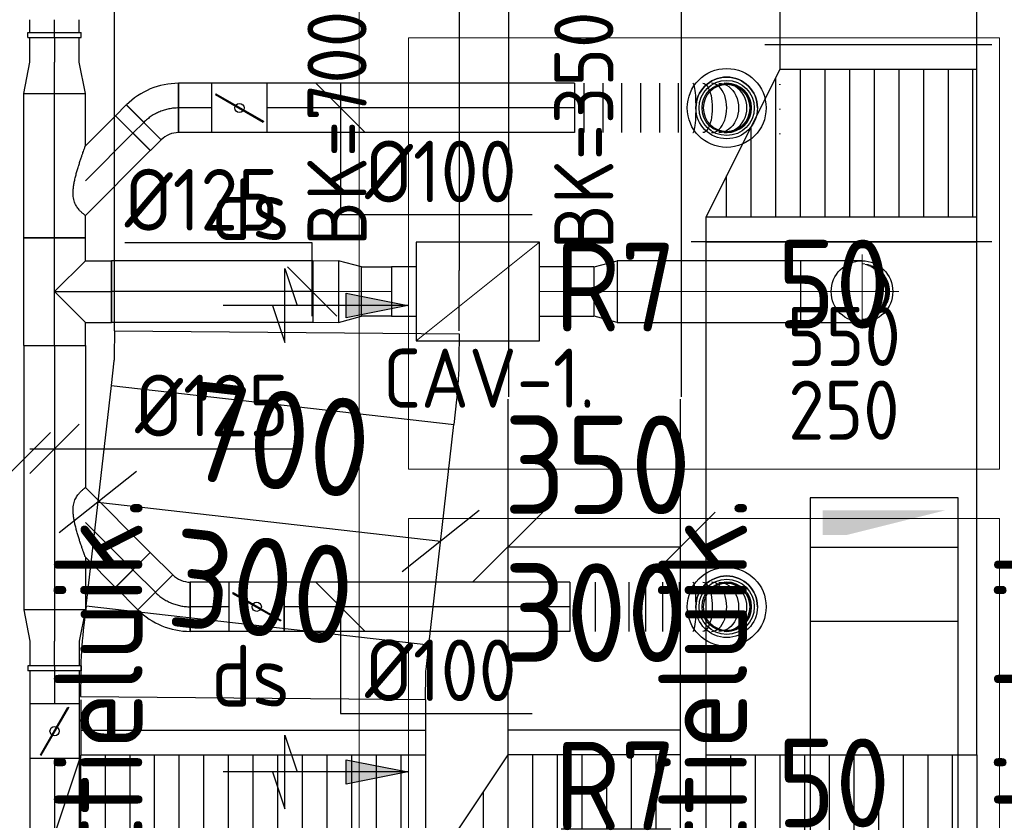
# Model space of a CAD drawing. Header units: millimetres. Extents: x -72915 to 21022, y 6278 to 52916.
# Tile 11 of 60: x -54809 to -52811, y 20393 to 22017. Entities that reach past the tile are written whole.
import ezdxf
from ezdxf.enums import TextEntityAlignment as Align

# ---------------------------------------------------------------- set-up
doc = ezdxf.new("R2010")
doc.units = ezdxf.units.MM
doc.header["$LTSCALE"] = 50
doc.linetypes.add('CENTER2', pattern=[28.575, 19.05, -3.175, 3.175, -3.175])
for name, color, linetype in [('4plfd', 254, 'Continuous'), ('WL570---_RETOUR', 100, 'Continuous'), ('WL570---_RETOUR_HL', 1, 'Continuous'), ('WL570---_RETOUR_RST', 100, 'Continuous'), ('WL570---_RETOUR_RST_HL', 1, 'Continuous'), ('WL570---_TOEVOER', 200, 'Continuous'), ('WM570---_RETOUR', 2, 'Continuous'), ('WM570---_RETOUR_HL', 1, 'Continuous'), ('WM570---_RETOUR_PR', 2, 'Continuous'), ('WM570---_RETOUR_RST_PR', 1, 'Continuous'), ('WM570---_TOEVOER', 2, 'Continuous')]:
    doc.layers.add(name, color=color, linetype=linetype)
for name, color, linetype, lineweight in [('WL570---_BESTAAND-HARTLIJN', 161, 'Continuous', 0), ('WL570---_BESTAAND-RETOUR', 140, 'Continuous', 0), ('WL570---_BESTAAND-TOEVOER', 180, 'Continuous', 0)]:
    doc.layers.add(name, color=color, linetype=linetype, lineweight=lineweight)
doc.styles.add('BURO-018', font='ISO96.shx', dxfattribs={"height": 90})
doc.styles.add('BURO-025', font='ISO96.shx', dxfattribs={"height": 125})
doc.styles.add('ISO', font='ISO', dxfattribs={"height": 162})
doc.styles.add('MAATVOERING', font='ISO')

# ---------------------------------------------------------------- blocks, each defined once
blk = doc.blocks.new('VBO30010000050901-100S')
at = {"layer": 'WL570---_RETOUR'}
blk.add_line((-150, 150), (150, 150), dxfattribs=at)
blk.add_lwpolyline([(-150, 0), (150, 0), (150, 250), (-150, 250)], close=True, dxfattribs=at)
for points in [[(-125, 175), (-75, 175), (-125, 225)], [(-75, 175), (125, 225), (-125, 225)]]:
    blk.add_solid(points, dxfattribs=at)
blk = doc.blocks.new('KARH')
for p, q in [((1, 0.5), (0, 0.5)), ((0, -0.5), (1, -0.5))]:
    blk.add_line(p, q)
at = {"invisible_edges": 15}
blk.add_3dface([(0, 0.5), (0, -0.5), (1, -0.5), (1, 0.5)], dxfattribs=at)
blk = doc.blocks.new('KARO')
for p, q in [((1, 0.5), (0, 0.5)), ((0, -0.5), (1, -0.5))]:
    blk.add_line(p, q)
at = {"invisible_edges": 15}
blk.add_3dface([(0, 0.5), (0, -0.5), (1, -0.5), (1, 0.5)], dxfattribs=at)
at = {"layer": 'WL570---_BESTAAND-HARTLIJN'}
blk.add_line((0, 0), (1, 0), dxfattribs=at)
blk = doc.blocks.new('OSV1251000460K')
blk.add_lwpolyline([(-46.7, -62.5), (0, -50), (0, 50), (-46.7, 62.5)], close=True)
at = {"layer": 'WL570---_BESTAAND-HARTLIJN'}
blk.add_line((-46.7, 0), (0, 0), dxfattribs=at)
blk = doc.blocks.new('VBX1001000010025000')
blk.add_lwpolyline([(50, -100), (300, -100), (300, 100), (50, 100)], close=True)
for points in [[(50, 50), (0, 50), (0, -50), (50, -50)], [(300, -50), (350, -50), (350, 50), (300, 50)]]:
    blk.add_lwpolyline(points)
at = {"layer": 'WL570---_BESTAAND-HARTLIJN'}
blk.add_line((300, 0), (350, 0), dxfattribs=at)
at = {"layer": 'WL570---_BESTAAND-TOEVOER'}
blk.add_line((50, -100), (300, 100), dxfattribs=at)
blk = doc.blocks.new('*X2')
for p, q in [((-0.31, 0.256), (-0.31, 0.329)), ((-0.3, 0.265), (-0.3, 0.338)), ((-0.29, 0.273), (-0.29, 0.347)), ((-0.28, 0.281), (-0.28, 0.355)), ((-0.27, 0.289), (-0.27, 0.363)), ((-0.26, 0.296), (-0.26, 0.37)), ((-0.25, 0.302), (-0.25, 0.377)), ((-0.24, 0.309), (-0.24, 0.383)), ((-0.23, 0.315), (-0.23, 0.389)), ((-0.22, 0.32), (-0.22, 0.395)), ((-0.21, 0.326), (-0.21, 0.4)), ((-0.2, 0.331), (-0.2, 0.405)), ((-0.19, 0.335), (-0.19, 0.41)), ((-0.18, 0.34), (-0.18, 0.415)), ((-0.17, 0.344), (-0.17, 0.419)), ((-0.16, 0.348), (-0.16, 0.423)), ((-0.15, 0.351), (-0.15, 0.426)), ((-0.14, 0.355), (-0.14, 0.43)), ((-0.13, 0.358), (-0.13, 0.433)), ((-0.12, 0.36), (-0.12, 0.436)), ((-0.11, 0.363), (-0.11, 0.439)), ((-0.1, 0.365), (-0.1, 0.441)), ((-0.09, 0.367), (-0.09, 0.443)), ((-0.08, 0.369), (-0.08, 0.445)), ((-0.07, 0.371), (-0.07, 0.447)), ((-0.06, 0.372), (-0.06, 0.448)), ((-0.05, 0.374), (-0.05, 0.449)), ((-0.04, 0.375), (-0.04, 0.45)), ((-0.03, 0.375), (-0.03, 0.451)), ((-0.02, 0.376), (-0.02, 0.452)), ((-0.01, 0.376), (-0.01, 0.452)), ((0, 0.376), (0, 0.452)), ((0.01, 0.376), (0.01, 0.452)), ((0.02, 0.376), (0.02, 0.452)), ((0.03, 0.375), (0.03, 0.451)), ((0.04, 0.375), (0.04, 0.45)), ((0.05, 0.374), (0.05, 0.449)), ((0.06, 0.372), (0.06, 0.448)), ((0.07, 0.371), (0.07, 0.447)), ((0.08, 0.369), (0.08, 0.445)), ((0.09, 0.367), (0.09, 0.443)), ((0.1, 0.365), (0.1, 0.441)), ((0.11, 0.363), (0.11, 0.439)), ((0.12, 0.36), (0.12, 0.436)), ((0.13, 0.358), (0.13, 0.433)), ((0.14, 0.355), (0.14, 0.43)), ((0.15, 0.351), (0.15, 0.426)), ((0.16, 0.348), (0.16, 0.423)), ((0.17, 0.344), (0.17, 0.419)), ((0.18, 0.34), (0.18, 0.415)), ((0.19, 0.335), (0.19, 0.41)), ((0.2, 0.331), (0.2, 0.405)), ((0.21, 0.326), (0.21, 0.4)), ((0.22, 0.32), (0.22, 0.395)), ((0.23, 0.315), (0.23, 0.389)), ((0.24, 0.309), (0.24, 0.383)), ((0.25, 0.302), (0.25, 0.377)), ((0.26, 0.296), (0.26, 0.37)), ((0.27, 0.289), (0.27, 0.363)), ((0.28, 0.281), (0.28, 0.355)), ((0.29, 0.273), (0.29, 0.347)), ((0.3, 0.265), (0.3, 0.338)), ((0.31, 0.256), (0.31, 0.329)), ((-0.42, 0.104), (-0.42, 0.167)), ((-0.41, 0.125), (-0.41, 0.191)), ((-0.4, 0.143), (-0.4, 0.211)), ((-0.39, 0.16), (-0.39, 0.229)), ((-0.38, 0.175), (-0.38, 0.245)), ((-0.37, 0.189), (-0.37, 0.26)), ((-0.36, 0.203), (-0.36, 0.273)), ((-0.35, 0.215), (-0.35, 0.286)), ((-0.34, 0.226), (-0.34, 0.298)), ((-0.33, 0.237), (-0.33, 0.309)), ((-0.32, 0.247), (-0.32, 0.319)), ((0.32, 0.247), (0.32, 0.319)), ((0.33, 0.237), (0.33, 0.309)), ((0.34, 0.226), (0.34, 0.298)), ((0.35, 0.215), (0.35, 0.286)), ((0.36, 0.203), (0.36, 0.273)), ((0.37, 0.189), (0.37, 0.26)), ((0.38, 0.175), (0.38, 0.245)), ((0.39, 0.16), (0.39, 0.229)), ((0.4, 0.143), (0.4, 0.211)), ((0.41, 0.125), (0.41, 0.191)), ((0.42, 0.104), (0.42, 0.167)), ((-0.45, 0.011), (-0.45, 0.044)), ((-0.44, 0.05), (-0.44, 0.104)), ((-0.43, 0.079), (-0.43, 0.14)), ((0.43, 0.079), (0.43, 0.14)), ((0.44, 0.05), (0.44, 0.104)), ((0.45, 0.011), (0.45, 0.044))]:
    blk.add_line(p, q)
blk = doc.blocks.new('KARODS')
blk.add_circle((0, 0), 0.5)
at = {"layer": 'WL570---_BESTAAND-HARTLIJN'}
for p, q in [((0, -0.6), (0, 0.6)), ((-0.6, 0), (0.6, 0))]:
    blk.add_line(p, q, dxfattribs=at)
at = {"layer": 'WL570---_BESTAAND-TOEVOER'}
blk.add_blockref('*X2', (0, 0), dxfattribs=at)
blk = doc.blocks.new('OBO12500090SE')
blk.add_lwpolyline([(-62.5, 125), (-62.5, 0), (62.5, 0), (62.5, 125)])
at = {"layer": 'WL570---_BESTAAND-HARTLIJN'}
for p, q in [((0, 0), (0, 187.5)), ((-62.5, 125), (62.5, 125))]:
    blk.add_line(p, q, dxfattribs=at)
at = {"xscale": 125, "yscale": 125, "zscale": 125}
blk.add_blockref('KARODS', (0, 125), dxfattribs=at)
blk = doc.blocks.new('MVLINE')
blk.add_line((35.36, -35.36), (-35.36, 35.36))
blk = doc.blocks.new('*X217')
for p, q in [((50, 700), (200, 700)), ((50, 600), (200, 600)), ((50, 500), (200, 500)), ((50, 400), (200, 400)), ((50, 300), (200, 300)), ((50, 200), (200, 200)), ((50, 100), (200, 100))]:
    blk.add_line(p, q)
blk = doc.blocks.new('*X218')
for p, q in [((50, 650), (200, 650)), ((50, 550), (200, 550)), ((50, 450), (200, 450)), ((50, 350), (200, 350)), ((50, 250), (200, 250)), ((50, 150), (200, 150)), ((50, 50), (200, 50))]:
    blk.add_line(p, q)
blk = doc.blocks.new('VTR75025070030002500P1')
at = {"layer": 'WL570---_TOEVOER'}
for p, q in [((50, 375), (0, 375)), ((0, 375), (0, -375)), ((250, 325), (200, 325)), ((250, -375), (250, 325)), ((0, -375), (50, -375)), ((200, -375), (250, -375))]:
    blk.add_line(p, q, dxfattribs=at)
blk.add_lwpolyline([(50, -375), (200, -375), (200, 325), (50, 375)], close=True, dxfattribs=at)
for name in ['*X217', '*X218']:
    blk.add_blockref(name, (0, -375), dxfattribs=at)
blk = doc.blocks.new('VBO7003000005061-100')
blk.add_lwpolyline([(-350, -75.5), (350, -75.5), (350, -25.5, 0.026186), (345.6, 58.1), (340.4, 107.8), (-355.8, 34.7), (-350.5, -15.1, -0.026186), (-350, -25.5)], format="xyb", close=True)
blk = doc.blocks.new('*X221')
for p, q in [((50, 300), (200, 300)), ((50, 250), (200, 250)), ((50, 200), (200, 200)), ((50, 150), (200, 150)), ((50, 100), (200, 100)), ((50, 50), (200, 50)), ((50, 0), (200, 0)), ((125, -50), (200, -50))]:
    blk.add_line(p, q)
blk = doc.blocks.new('VTR350300450200-1-0')
at = {"layer": 'WL570---_TOEVOER'}
for p, q in [((50, 175), (0, 175)), ((0, 175), (0, -175)), ((250, 175), (200, 175)), ((250, -275), (250, 175)), ((0, -175), (50, -175)), ((200, -275), (250, -275))]:
    blk.add_line(p, q, dxfattribs=at)
blk.add_lwpolyline([(50, -175), (200, -275), (200, 175), (50, 175)], close=True, dxfattribs=at)
blk.add_blockref('*X221', (0, -175), dxfattribs=at)
blk = doc.blocks.new('VV355025055020002000GO')
at = {"layer": 'WL570---_RETOUR'}
for p, q in [((0, 275), (200, 275)), ((0, -275), (0, 275)), ((200, -275), (200, 275)), ((0, 225), (200, 225)), ((0, 175), (200, 175)), ((0, 125), (200, 125)), ((0, 75), (200, 75)), ((0, 25), (200, 25)), ((0, -25), (200, -25)), ((0, -75), (200, -75)), ((0, -125), (200, -125)), ((0, -175), (200, -175)), ((0, -225), (200, -225)), ((0, -275), (200, -275))]:
    blk.add_line(p, q, dxfattribs=at)
blk = doc.blocks.new('VTR5502504004000400-0')
at = {"layer": 'WL570---_RETOUR'}
h = blk.add_hatch(dxfattribs=at)
h.set_pattern_fill('_U', color=256, scale=50, style=0, pattern_type=0)
h.set_pattern_definition([(0, (0, -275), (0, 50), [])])
h.paths.add_polyline_path([(50, -275), (350, -275), (350, 125), (50, 275)])
for p, q in [((0, -305), (0, 305)), ((50, -275), (50, 275)), ((400, -305), (400, 155)), ((350, -275), (350, 125))]:
    blk.add_line(p, q, dxfattribs=at)
blk.add_lwpolyline([(0, -275), (50, -275), (350, -275), (400, -275), (400, 125), (350, 125), (50, 275), (0, 275)], close=True, dxfattribs=at)
blk = doc.blocks.new('Block plafond 1e verd')
at = {"layer": '4plfd', "linetype": 'Continuous', "lineweight": 13}
for points in [[(-34354.8, 2355.9), (-34354.8, -1501.4), (-36780.7, -1501.4), (-36780.7, -468.3), (-36625.9, -468.3), (-36625.9, 1957.2), (-35762.1, 1954.8), (-35762.1, 2355.9)], [(-34254.8, 1381.9), (-33055.7, 1381.9), (-33055.7, 506.7), (-34254.8, 506.7)], [(-34254.8, 406.7), (-33055.7, 406.7), (-33055.7, -468.3), (-34254.8, -468.3)]]:
    blk.add_lwpolyline(points, close=True, dxfattribs=at)
blk = doc.blocks.new('*U320')
at = {"color": 0, "ltscale": 10, "transparency": 33554687}
for radius in [80, 56]:
    blk.add_circle((0, 0, -2700), radius, dxfattribs=at)
at = {"layer": 'WL570---_RETOUR_RST_HL', "linetype": 'CENTER2', "transparency": 33554687}
blk.add_circle((0, 0, -2700), 0.075, dxfattribs=at)
at = {"layer": 'WL570---_RETOUR_RST', "color": 1, "transparency": 33554687, "style": 'BURO-018'}
for tag in ['MC', 'Q']:
    blk.add_attdef(tag, text='', height=180, dxfattribs=at).set_placement((0, 0), align=Align.MIDDLE)
at = {"layer": 'WM570---_RETOUR_RST_PR', "color": 1, "transparency": 33554687, "style": 'BURO-018'}
blk.add_attdef('POSNR', text='', height=180, dxfattribs=at).set_placement((0, 0), align=Align.MIDDLE)
blk = doc.blocks.new('*U907')
at = {"color": 0, "ltscale": 10}
for p, q in [((-109.1, 62.5, -2700), (109.1, 62.5, -2700)), ((-109.1, 62.5, -2700), (-109.1, -62.5, -2700)), ((109.1, 62.5, -2700), (109.1, -62.5, -2700)), ((0, 0, -2700), (-62.5, -62.5, -2700)), ((0, 0, -2700), (62.5, -62.5, -2700)), ((-109.1, -62.5, -2700), (-62.5, -62.5, -2700)), ((-62.5, -62.5, -2700), (-62.5, -115.3, -2700)), ((62.5, -62.5, -2700), (109.1, -62.5, -2700)), ((62.5, -62.5, -2700), (62.5, -115.3, -2700)), ((62.5, -115.3, -2700), (-62.5, -115.3, -2700))]:
    blk.add_line(p, q, dxfattribs=at)
at = {"layer": 'WL570---_RETOUR_HL', "linetype": 'CENTER2'}
for p, q in [((-109.1, 0, -2700), (109.1, 0, -2700)), ((0, 0, -2700), (0, -115.3, -2700))]:
    blk.add_line(p, q, dxfattribs=at)
at = {"layer": 'WM570---_RETOUR_PR', "color": 2, "style": 'BURO-025'}
blk.add_attdef('POSNR', text='', height=125, dxfattribs=at).set_placement((0, 0), align=Align.MIDDLE)
blk = doc.blocks.new('*U908')
at = {"color": 0, "ltscale": 10}
for p, q in [((0, 62.5, -2700), (408.2, 62.5, -2700)), ((0, -62.5, -2700), (0, 62.5, -2700)), ((408.2, 62.5, -2700), (408.2, -62.5, -2700)), ((0, -62.5, -2700), (408.2, -62.5, -2700))]:
    blk.add_line(p, q, dxfattribs=at)
at = {"layer": 'WL570---_RETOUR_HL', "linetype": 'CENTER2'}
blk.add_line((0, 0, -2700), (408.2, 0, -2700), dxfattribs=at)
at = {"layer": 'WM570---_RETOUR_PR', "color": 2, "style": 'BURO-025'}
blk.add_attdef('POSNR', text='', height=125, dxfattribs=at).set_placement((0, 0), align=Align.MIDDLE)
blk = doc.blocks.new('*U909')
at = {"color": 0, "ltscale": 10}
for p, q in [((-5, 54, -2700), (5, 54, -2700)), ((-5, 54, -2700), (-5, -54, -2700)), ((-5, 54, -2700), (-5, -54, -2700)), ((5, 54, -2700), (5, -54, -2700)), ((5, 54, -2700), (5, -54, -2700)), ((-5, -54, -2700), (5, -54, -2700))]:
    blk.add_line(p, q, dxfattribs=at)
at = {"layer": 'WL570---_RETOUR_HL', "linetype": 'CENTER2'}
blk.add_line((-5, 0, -2700), (5, 0, -2700), dxfattribs=at)
at = {"layer": 'WM570---_RETOUR_PR', "color": 2, "style": 'BURO-025'}
blk.add_attdef('POSNR', text='', height=125, dxfattribs=at).set_placement((0, 0), align=Align.MIDDLE)
blk = doc.blocks.new('*U910')
at = {"color": 0, "ltscale": 10}
for p, q in [((-6.1, 64.6, -2700), (64.6, -6.1, -2700)), ((-41.4, -50, -2700), (-41.4, 50, -2700))]:
    blk.add_line(p, q, dxfattribs=at)
for radius in [49.9, 149.9]:
    blk.add_arc((-41.4, 99.9, -2700), radius, 270, 315, dxfattribs=at)
at = {"layer": 'WL570---_RETOUR_HL', "linetype": 'CENTER2'}
blk.add_arc((-41.4, 99.9, -2700), 99.9, 270, 315, dxfattribs=at)
at = {"layer": 'WM570---_RETOUR_PR', "color": 2, "style": 'BURO-025'}
blk.add_attdef('POSNR', text='', height=125, dxfattribs=at).set_placement((0, 0), align=Align.MIDDLE)
blk = doc.blocks.new('*U911')
at = {"color": 0, "ltscale": 10}
for p, q in [((0, 62.5, -2700), (292.5, 62.5, -2700)), ((0, -62.5, -2700), (0, 62.5, -2700)), ((292.5, 62.5, -2700), (292.5, -62.5, -2700)), ((0, -62.5, -2700), (45.1, -62.5, -2700)), ((186.5, -62.5, -2700), (292.5, -62.5, -2700))]:
    blk.add_line(p, q, dxfattribs=at)
at = {"layer": 'WL570---_RETOUR_HL', "linetype": 'CENTER2'}
blk.add_line((0, 0, -2700), (292.5, 0, -2700), dxfattribs=at)
at = {"layer": 'WM570---_RETOUR_PR', "color": 2, "style": 'BURO-025'}
blk.add_attdef('POSNR', text='', height=125, dxfattribs=at).set_placement((0, 0), align=Align.MIDDLE)
blk = doc.blocks.new('*U912')
at = {"color": 0, "ltscale": 10}
for p, q in [((0, 50, -2700), (31.1, 50, -2700)), ((0, -50, -2700), (0, 50, -2700)), ((31.1, 50, -2700), (31.1, -50, -2700)), ((0, -50, -2700), (31.1, -50, -2700))]:
    blk.add_line(p, q, dxfattribs=at)
at = {"layer": 'WL570---_RETOUR_HL', "linetype": 'CENTER2'}
blk.add_line((0, 0, -2700), (31.1, 0, -2700), dxfattribs=at)
at = {"layer": 'WM570---_RETOUR_PR', "color": 2, "style": 'BURO-025'}
blk.add_attdef('POSNR', text='', height=125, dxfattribs=at).set_placement((0, 0), align=Align.MIDDLE)
blk = doc.blocks.new('*U913')
at = {"color": 0, "ltscale": 10}
for p, q in [((0, 62.5, -2700), (64.18, 50, -2700)), ((0, 62.5, -2700), (0, -62.5, -2700)), ((64.18, 50, -2700), (114.18, 50, -2700)), ((0, -62.5, -2700), (64.18, -50, -2700)), ((64.18, -50, -2700), (114.18, -50, -2700))]:
    blk.add_line(p, q, dxfattribs=at)
at = {"layer": 'WL570---_RETOUR_HL', "linetype": 'CENTER2'}
for p in [(0, 0, -2700), (114.18, 0, -2700)]:
    blk.add_line(p, (64.18, 0, -2700), dxfattribs=at)
blk.add_circle((0, 0, -2700), 0.075, dxfattribs=at)
at = {"layer": 'WM570---_RETOUR_PR', "color": 2, "style": 'BURO-025'}
blk.add_attdef('POSNR', text='', height=125, dxfattribs=at).set_placement((0, 0), align=Align.MIDDLE)
blk = doc.blocks.new('*U914')
at = {"color": 0, "ltscale": 10}
for p, q in [((0, 70.7, -2700), (61, 131.7, -2700)), ((61, 131.7, -2700), (131.7, 61, -2700)), ((0, -70.7, -2700), (131.7, 61, -2700))]:
    blk.add_line(p, q, dxfattribs=at)
blk.add_spline([(-0.2, -70.6, -2700), (-0.8, -70.1, -2700), (-1.8, -69.3, -2700), (-3.2, -68.2, -2700), (-4.9, -66.7, -2700), (-6.9, -64.9, -2700), (-9.2, -62.8, -2700), (-11.6, -60.3, -2700), (-14.1, -57.4, -2700), (-16.6, -54, -2700), (-19, -50.2, -2700), (-21.2, -45.7, -2700), (-23, -40.7, -2700), (-24.2, -35, -2700), (-24.9, -28.5, -2700), (-24.9, -21.3, -2700), (-24.2, -13.5, -2700), (-23, -5.2, -2700), (-21.2, 3.4, -2700), (-19, 12.1, -2700), (-16.6, 20.8, -2700), (-14.1, 29.2, -2700), (-11.6, 37.1, -2700), (-9.2, 44.5, -2700), (-6.9, 51.1, -2700), (-4.9, 56.9, -2700), (-3.2, 61.8, -2700), (-1.8, 65.6, -2700), (-0.8, 68.4, -2700), (-0.2, 70.1, -2700), (0, 70.7, -2700)], degree=3, dxfattribs=at)
at = {"layer": 'WL570---_RETOUR_HL', "linetype": 'CENTER2'}
blk.add_line((0, 0, -2700), (96.3, 96.3, -2700), dxfattribs=at)
at = {"layer": 'WM570---_RETOUR_PR', "color": 2, "style": 'BURO-025'}
blk.add_attdef('POSNR', text='', height=125, dxfattribs=at).set_placement((0, 0), align=Align.MIDDLE)
blk = doc.blocks.new('*U916')
at = {"ltscale": 10}
for p, q in [((-55.8, 50, -2700), (55.9, 50, -2700)), ((-55.8, -50, -2700), (-55.8, 50, -2700)), ((55.9, 50, -2700), (55.9, -50, -2700)), ((-48.9, 27.1, -2700), (-47.9, 28.8, -2700)), ((47.9, -28.8, -2700), (-48.9, 27.1, -2700)), ((48.9, -27.1, -2700), (-47.9, 28.8, -2700)), ((47.9, -28.8, -2700), (48.9, -27.1, -2700)), ((-55.8, -50, -2700), (55.9, -50, -2700))]:
    blk.add_line(p, q, dxfattribs=at)
blk.add_circle((0, 0, -2700), 9.31, dxfattribs=at)
at = {"layer": 'WL570---_RETOUR', "color": 2, "style": 'BURO-025'}
blk.add_attdef('I', text='', height=125, dxfattribs=at).set_placement((0, 0), align=Align.MIDDLE)
at = {"layer": 'WM570---_RETOUR_PR', "color": 2, "style": 'BURO-025'}
blk.add_attdef('POSNR', text='', height=125, dxfattribs=at).set_placement((0, 0), align=Align.MIDDLE)
blk = doc.blocks.new('*U917')
at = {"color": 0, "ltscale": 10}
for p, q in [((0, 50, -2700), (67.6, 50, -2700)), ((67.6, 50, -2700), (67.6, -50, -2700)), ((0, -50, -2700), (67.6, -50, -2700))]:
    blk.add_line(p, q, dxfattribs=at)
at = {"layer": 'WL570---_RETOUR_HL', "linetype": 'CENTER2'}
blk.add_line((0, 0, -2700), (67.6, 0, -2700), dxfattribs=at)
at = {"layer": 'WM570---_RETOUR_PR', "color": 2, "style": 'BURO-025'}
blk.add_attdef('POSNR', text='', height=125, dxfattribs=at).set_placement((0, 0), align=Align.MIDDLE)
blk = doc.blocks.new('*U918')
at = {"color": 0, "ltscale": 10}
for p, q in [((0, 50, -2700), (25.8, 50, -2700)), ((0, -50, -2700), (25.8, -50, -2700))]:
    blk.add_line(p, q, dxfattribs=at)
at = {"layer": 'WL570---_RETOUR_HL', "linetype": 'CENTER2'}
blk.add_line((0, 0, -2700), (25.8, 0, -2700), dxfattribs=at)
at = {"layer": 'WM570---_RETOUR_PR', "color": 2, "style": 'BURO-025'}
blk.add_attdef('POSNR', text='', height=125, dxfattribs=at).set_placement((0, 0), align=Align.MIDDLE)
blk = doc.blocks.new('*U921')
at = {"color": 0, "ltscale": 10}
for p, q in [((-41.4, -50, -2700), (-41.4, 50, -2700)), ((64.6, 6.1, -2700), (-6.1, -64.6, -2700))]:
    blk.add_line(p, q, dxfattribs=at)
for radius in [149.9, 49.9]:
    blk.add_arc((-41.4, -99.9, -2700), radius, 45, 90, dxfattribs=at)
at = {"layer": 'WL570---_RETOUR_HL', "linetype": 'CENTER2'}
blk.add_arc((-41.4, -99.9, -2700), 99.9, 45, 90, dxfattribs=at)
at = {"layer": 'WM570---_RETOUR_PR', "color": 2, "style": 'BURO-025'}
blk.add_attdef('POSNR', text='', height=125, dxfattribs=at).set_placement((0, 0), align=Align.MIDDLE)
blk = doc.blocks.new('*U922')
at = {"color": 0, "ltscale": 10}
for p, q in [((0, 50, -2700), (64.4, 50, -2700)), ((0, -50, -2700), (0, 50, -2700)), ((64.4, 50, -2700), (64.4, -50, -2700)), ((0, -50, -2700), (64.4, -50, -2700))]:
    blk.add_line(p, q, dxfattribs=at)
at = {"layer": 'WL570---_RETOUR_HL', "linetype": 'CENTER2'}
blk.add_line((0, 0, -2700), (64.4, 0, -2700), dxfattribs=at)
at = {"layer": 'WM570---_RETOUR_PR', "color": 2, "style": 'BURO-025'}
blk.add_attdef('POSNR', text='', height=125, dxfattribs=at).set_placement((0, 0), align=Align.MIDDLE)
blk = doc.blocks.new('*U923')
at = {"color": 0, "ltscale": 10}
for p, q in [((0, 70.7, -2700), (131.7, -61, -2700)), ((0, -70.7, -2700), (61, -131.7, -2700)), ((131.7, -61, -2700), (61, -131.7, -2700))]:
    blk.add_line(p, q, dxfattribs=at)
blk.add_spline([(-0.2, -70.1, -2700), (-0.8, -68.4, -2700), (-1.8, -65.6, -2700), (-3.2, -61.8, -2700), (-4.9, -56.9, -2700), (-6.9, -51.1, -2700), (-9.2, -44.5, -2700), (-11.6, -37.1, -2700), (-14.1, -29.2, -2700), (-16.6, -20.8, -2700), (-19, -12.1, -2700), (-21.2, -3.4, -2700), (-23, 5.2, -2700), (-24.2, 13.5, -2700), (-24.9, 21.3, -2700), (-24.9, 28.5, -2700), (-24.2, 35, -2700), (-23, 40.7, -2700), (-21.2, 45.7, -2700), (-19, 50.2, -2700), (-16.6, 54, -2700), (-14.1, 57.4, -2700), (-11.6, 60.3, -2700), (-9.2, 62.8, -2700), (-6.9, 64.9, -2700), (-4.9, 66.7, -2700), (-3.2, 68.2, -2700), (-1.8, 69.3, -2700), (-0.8, 70.1, -2700), (-0.2, 70.6, -2700), (0, 70.7, -2700)], degree=3, dxfattribs=at)
at = {"layer": 'WL570---_RETOUR_HL', "linetype": 'CENTER2'}
blk.add_line((0, 0, -2700), (96.3, -96.3, -2700), dxfattribs=at)
at = {"layer": 'WM570---_RETOUR_PR', "color": 2, "style": 'BURO-025'}
blk.add_attdef('POSNR', text='', height=125, dxfattribs=at).set_placement((0, 0), align=Align.MIDDLE)
blk = doc.blocks.new('*U924')
at = {"ltscale": 10}
for p, q in [((-55.8, 50, -2700), (55.9, 50, -2700)), ((-55.8, -50, -2700), (-55.8, 50, -2700)), ((55.9, 50, -2700), (55.9, -50, -2700)), ((-48.9, 27.1, -2700), (-47.9, 28.8, -2700)), ((47.9, -28.8, -2700), (-48.9, 27.1, -2700)), ((48.9, -27.1, -2700), (-47.9, 28.8, -2700)), ((47.9, -28.8, -2700), (48.9, -27.1, -2700)), ((-55.8, -50, -2700), (55.9, -50, -2700))]:
    blk.add_line(p, q, dxfattribs=at)
blk.add_circle((0, 0, -2700), 9.31, dxfattribs=at)
at = {"layer": 'WL570---_RETOUR', "color": 2, "style": 'BURO-025'}
blk.add_attdef('I', text='', height=125, dxfattribs=at).set_placement((0, 0), align=Align.MIDDLE)
at = {"layer": 'WM570---_RETOUR_PR', "color": 2, "style": 'BURO-025'}
blk.add_attdef('POSNR', text='', height=125, dxfattribs=at).set_placement((0, 0), align=Align.MIDDLE)
blk = doc.blocks.new('*U925')
at = {"color": 0, "ltscale": 10}
for p, q in [((0, 50, -2700), (79.2, 50, -2700)), ((79.2, 50, -2700), (79.2, -50, -2700)), ((0, -50, -2700), (79.2, -50, -2700))]:
    blk.add_line(p, q, dxfattribs=at)
at = {"layer": 'WL570---_RETOUR_HL', "linetype": 'CENTER2'}
blk.add_line((0, 0, -2700), (79.2, 0, -2700), dxfattribs=at)
at = {"layer": 'WM570---_RETOUR_PR', "color": 2, "style": 'BURO-025'}
blk.add_attdef('POSNR', text='', height=125, dxfattribs=at).set_placement((0, 0), align=Align.MIDDLE)
blk = doc.blocks.new('*U926')
at = {"color": 0, "ltscale": 10}
for p, q in [((-5, 54, -2700), (5, 54, -2700)), ((-5, 54, -2700), (-5, -54, -2700)), ((-5, 54, -2700), (-5, -54, -2700)), ((5, 54, -2700), (5, -54, -2700)), ((5, 54, -2700), (5, -54, -2700)), ((-5, -54, -2700), (5, -54, -2700))]:
    blk.add_line(p, q, dxfattribs=at)
at = {"layer": 'WL570---_RETOUR_HL', "linetype": 'CENTER2'}
blk.add_line((-5, 0, -2700), (5, 0, -2700), dxfattribs=at)
at = {"layer": 'WM570---_RETOUR_PR', "color": 2, "style": 'BURO-025'}
blk.add_attdef('POSNR', text='', height=125, dxfattribs=at).set_placement((0, 0), align=Align.MIDDLE)
blk = doc.blocks.new('*U927')
at = {"color": 0, "ltscale": 10}
for p, q in [((0, 62.5, -2700), (288.5, 62.5, -2700)), ((0, -62.5, -2700), (0, 62.5, -2700)), ((429.9, 62.5, -2700), (536.3, 62.5, -2700)), ((536.3, 62.5, -2700), (536.3, -62.5, -2700)), ((0, -62.5, -2700), (536.3, -62.5, -2700))]:
    blk.add_line(p, q, dxfattribs=at)
at = {"layer": 'WL570---_RETOUR_HL', "linetype": 'CENTER2'}
blk.add_line((0, 0, -2700), (536.3, 0, -2700), dxfattribs=at)
at = {"layer": 'WM570---_RETOUR_PR', "color": 2, "style": 'BURO-025'}
blk.add_attdef('POSNR', text='', height=125, dxfattribs=at).set_placement((0, 0), align=Align.MIDDLE)
blk = doc.blocks.new('*U928')
at = {"color": 0, "ltscale": 10}
for p, q in [((0, 62.5, -2700), (64.18, 50, -2700)), ((0, 62.5, -2700), (0, -62.5, -2700)), ((64.18, 50, -2700), (114.18, 50, -2700)), ((0, -62.5, -2700), (64.18, -50, -2700)), ((64.18, -50, -2700), (114.18, -50, -2700))]:
    blk.add_line(p, q, dxfattribs=at)
at = {"layer": 'WL570---_RETOUR_HL', "linetype": 'CENTER2'}
for p in [(0, 0, -2700), (114.18, 0, -2700)]:
    blk.add_line(p, (64.18, 0, -2700), dxfattribs=at)
blk.add_circle((0, 0, -2700), 0.075, dxfattribs=at)
at = {"layer": 'WM570---_RETOUR_PR', "color": 2, "style": 'BURO-025'}
blk.add_attdef('POSNR', text='', height=125, dxfattribs=at).set_placement((0, 0), align=Align.MIDDLE)
blk = doc.blocks.new('*U929')
at = {"color": 0, "ltscale": 10}
for p, q in [((0, 50, -2700), (66.3, 50, -2700)), ((0, -50, -2700), (66.3, -50, -2700))]:
    blk.add_line(p, q, dxfattribs=at)
at = {"layer": 'WL570---_RETOUR_HL', "linetype": 'CENTER2'}
blk.add_line((0, 0, -2700), (66.3, 0, -2700), dxfattribs=at)
at = {"layer": 'WM570---_RETOUR_PR', "color": 2, "style": 'BURO-025'}
blk.add_attdef('POSNR', text='', height=125, dxfattribs=at).set_placement((0, 0), align=Align.MIDDLE)
blk = doc.blocks.new('*U930')
at = {"ltscale": 10}
for p, q in [((-55.9, 50, -2700), (55.8, 50, -2700)), ((-55.9, -50, -2700), (-55.9, 50, -2700)), ((55.8, 50, -2700), (55.8, -50, -2700)), ((-48.9, 27.1, -2700), (-47.9, 28.8, -2700)), ((47.9, -28.8, -2700), (-48.9, 27.1, -2700)), ((48.9, -27.1, -2700), (-47.9, 28.8, -2700)), ((47.9, -28.8, -2700), (48.9, -27.1, -2700)), ((-55.9, -50, -2700), (55.8, -50, -2700))]:
    blk.add_line(p, q, dxfattribs=at)
blk.add_circle((0, 0, -2700), 9.31, dxfattribs=at)
at = {"layer": 'WL570---_RETOUR', "color": 2, "style": 'BURO-025'}
blk.add_attdef('I', text='', height=125, dxfattribs=at).set_placement((0, 0), align=Align.MIDDLE)
at = {"layer": 'WM570---_RETOUR_PR', "color": 2, "style": 'BURO-025'}
blk.add_attdef('POSNR', text='', height=125, dxfattribs=at).set_placement((0, 0), align=Align.MIDDLE)
blk = doc.blocks.new('*U931')
at = {"color": 0, "ltscale": 10}
for p, q in [((0, 50, -2700), (603.9, 50, -2700)), ((603.9, 50, -2700), (603.9, -50, -2700)), ((0, -50, -2700), (603.9, -50, -2700))]:
    blk.add_line(p, q, dxfattribs=at)
at = {"layer": 'WL570---_RETOUR_HL', "linetype": 'CENTER2'}
blk.add_line((0, 0, -2700), (603.9, 0, -2700), dxfattribs=at)
at = {"layer": 'WM570---_RETOUR_PR', "color": 2, "style": 'BURO-025'}
blk.add_attdef('POSNR', text='', height=125, dxfattribs=at).set_placement((0, 0), align=Align.MIDDLE)
blk = doc.blocks.new('*U936')
at = {"color": 0, "ltscale": 10}
for radius in [62.5, 62.5, 62.5, 50, 50]:
    blk.add_circle((0, 0, -2556.8), radius, dxfattribs=at)
for radius, end in [(62.5, 180), (47.5, 359.82), (47.5, 359.82), (47.5, 180), (47.5, 180)]:
    blk.add_arc((0, 0, -2556.8), radius, 0, end, dxfattribs=at)
at = {"layer": 'WM570---_RETOUR_HL', "linetype": 'CENTER2'}
blk.add_circle((0, 0, -2556.8), 0.075, dxfattribs=at)
blk.add_circle((0, 0, -2556.8), 0.075, dxfattribs=at)
blk.add_circle((0, 0, -2556.8), 0.075, dxfattribs=at)
at = {"layer": 'WM570---_RETOUR_PR', "color": 2, "style": 'BURO-025'}
blk.add_attdef('POSNR', text='', height=125, dxfattribs=at).set_placement((0, 0), align=Align.MIDDLE)
blk = doc.blocks.new('*U937')
at = {"color": 0, "ltscale": 10}
for p, q in [((0, 50, -2700), (623.7, 50, -2700)), ((0, -50, -2700), (0, 50, -2700)), ((0, -50, -2700), (623.7, -50, -2700))]:
    blk.add_line(p, q, dxfattribs=at)
at = {"layer": 'WL570---_RETOUR_HL', "linetype": 'CENTER2'}
blk.add_line((0, 0, -2700), (623.7, 0, -2700), dxfattribs=at)
at = {"layer": 'WM570---_RETOUR_PR', "color": 2, "style": 'BURO-025'}
blk.add_attdef('POSNR', text='', height=125, dxfattribs=at).set_placement((0, 0), align=Align.MIDDLE)
blk = doc.blocks.new('*U938')
at = {"color": 0, "ltscale": 10}
for p, q in [((0, 50, -2700), (0, -50, -2700)), ((19.1, 50, -2700), (19.1, -50, -2700)), ((57.4, 50, -2700), (57.4, -50, -2700)), ((95.7, 50, -2700), (95.7, -50, -2700)), ((134, 50, -2700), (134, -50, -2700)), ((172.3, 50, -2700), (172.3, -50, -2700)), ((210.6, 50, -2700), (210.6, -50, -2700))]:
    blk.add_line(p, q, dxfattribs=at)
blk.add_arc((308.8, 0, -2700), 50, 270, 90, dxfattribs=at)
for centre, ratio in [((240.2, 0, -2700), 0.131652), ((278.3, 0, -2700), 0.614014), ((303.4, 0, -2700), 0.931852)]:
    blk.add_ellipse(centre, major_axis=(0, -50), ratio=ratio, start_param=0, end_param=3.141593, dxfattribs=at)
at = {"color": 0, "ltscale": 10, "extrusion": (0, 0, -1)}
for centre, ratio in [((260.3, 0, -2700), 0.385986), ((293, 0, -2700), 0.800199)]:
    blk.add_ellipse(centre, major_axis=(0, 50), ratio=ratio, start_param=0, end_param=3.141593, dxfattribs=at)
at = {"layer": 'WM570---_RETOUR_PR', "color": 2, "style": 'BURO-025'}
blk.add_attdef('POSNR', text='', height=125, dxfattribs=at).set_placement((0, 0), align=Align.MIDDLE)
blk = doc.blocks.new('*U939')
at = {"color": 0, "ltscale": 10}
for radius in [62.5, 62.5, 62.5, 50, 50]:
    blk.add_circle((0, 0, -2556.8), radius, dxfattribs=at)
for radius, end in [(62.5, 180), (47.5, 359.82), (47.5, 359.82), (47.5, 180), (47.5, 180)]:
    blk.add_arc((0, 0, -2556.8), radius, 0, end, dxfattribs=at)
at = {"layer": 'WM570---_RETOUR_HL', "linetype": 'CENTER2'}
blk.add_circle((0, 0, -2556.8), 0.075, dxfattribs=at)
blk.add_circle((0, 0, -2556.8), 0.075, dxfattribs=at)
blk.add_circle((0, 0, -2556.8), 0.075, dxfattribs=at)
at = {"layer": 'WM570---_RETOUR_PR', "color": 2, "style": 'BURO-025'}
blk.add_attdef('POSNR', text='', height=125, dxfattribs=at).set_placement((0, 0), align=Align.MIDDLE)
blk = doc.blocks.new('*U940')
at = {"color": 0, "ltscale": 10}
for p, q in [((0, 50, -2700), (579.1, 50, -2700)), ((0, -50, -2700), (0, 50, -2700)), ((579.1, 50, -2700), (579.1, -50, -2700)), ((0, -50, -2700), (579.1, -50, -2700))]:
    blk.add_line(p, q, dxfattribs=at)
at = {"layer": 'WL570---_RETOUR_HL', "linetype": 'CENTER2'}
blk.add_line((0, 0, -2700), (579.1, 0, -2700), dxfattribs=at)
at = {"layer": 'WM570---_RETOUR_PR', "color": 2, "style": 'BURO-025'}
blk.add_attdef('POSNR', text='', height=125, dxfattribs=at).set_placement((0, 0), align=Align.MIDDLE)
blk = doc.blocks.new('*U941')
at = {"color": 0, "ltscale": 10}
for p, q in [((0, 50, -2700), (0, -50, -2700)), ((17.1, 50, -2700), (17.1, -50, -2700)), ((51.3, 50, -2700), (51.3, -50, -2700)), ((85.4, 50, -2700), (85.4, -50, -2700)), ((119.6, 50, -2700), (119.6, -50, -2700)), ((153.8, 50, -2700), (153.8, -50, -2700)), ((188, 50, -2700), (188, -50, -2700)), ((222.1, 50, -2700), (222.1, -50, -2700))]:
    blk.add_line(p, q, dxfattribs=at)
blk.add_arc((318.2, 0, -2700), 50, 270, 90, dxfattribs=at)
for centre, ratio in [((249.6, 0, -2700), 0.131652), ((287.7, 0, -2700), 0.614014), ((312.8, 0, -2700), 0.931852)]:
    blk.add_ellipse(centre, major_axis=(0, -50), ratio=ratio, start_param=0, end_param=3.141593, dxfattribs=at)
at = {"color": 0, "ltscale": 10, "extrusion": (0, 0, -1)}
for centre, ratio in [((269.7, 0, -2700), 0.385986), ((302.4, 0, -2700), 0.800199)]:
    blk.add_ellipse(centre, major_axis=(0, 50), ratio=ratio, start_param=0, end_param=3.141593, dxfattribs=at)
at = {"layer": 'WM570---_RETOUR_PR', "color": 2, "style": 'BURO-025'}
blk.add_attdef('POSNR', text='', height=125, dxfattribs=at).set_placement((0, 0), align=Align.MIDDLE)
blk = doc.blocks.new('*U946')
at = {"layer": 'WM570---_RETOUR', "color": 0, "ltscale": 10}
for p, q in [((0, 98.7), (-380.4, 98.7)), ((0, -50), (0, 98.7)), ((50, -50), (-50, 50))]:
    blk.add_line(p, q, dxfattribs=at)
at = {"layer": 'WM570---_RETOUR', "color": 0, "style": 'BURO-025'}
blk.add_text('%%c125', height=125, dxfattribs=at).set_placement((-380.4, 123.7))
blk = doc.blocks.new('*U947')
at = {"layer": 'WM570---_RETOUR', "color": 0, "ltscale": 10}
for p, q in [((-50, -50), (50, 50)), ((-50, 0), (493.5, 0))]:
    blk.add_line(p, q, dxfattribs=at)
at = {"layer": 'WM570---_RETOUR', "color": 0, "style": 'BURO-025'}
blk.add_text('%%c125', height=125, dxfattribs=at).set_placement((163.2, 25))
blk = doc.blocks.new('*U948')
at = {"layer": 'WM570---_RETOUR', "color": 0, "ltscale": 10}
for p, q in [((50, -50), (-50, 50)), ((0, 50), (0, -216.4)), ((0, -216.4), (389.3, -216.4))]:
    blk.add_line(p, q, dxfattribs=at)
at = {"layer": 'WM570---_RETOUR', "color": 0, "style": 'BURO-025'}
blk.add_text('%%c100', height=125, dxfattribs=at).set_placement((50, -191.4))
blk = doc.blocks.new('LU-PIJL6')
at = {"color": 0, "linetype": 'Continuous'}
for p, q in [((-5, -1.5), (-5, 1.5)), ((-5, 1.5), (-4.5, 0)), ((-2.5, -0.5), (-2.5, 0.5)), ((-2.5, 0.5), (0, 0)), ((0, 0), (-7.5, 0)), ((-5.5, 0), (-5, -1.5)), ((0, 0), (-2.5, -0.5))]:
    blk.add_line(p, q, dxfattribs=at)
blk.add_solid([(-2.5, 0.5), (-2.5, -0.5), (0, 0)], dxfattribs=at)

msp = doc.modelspace()

# ---------------------------------------------------------------- linework, layer by layer
at = {"layer": 'WL570---_TOEVOER'}
for p, q in [((-53816.9, 23148.4), (-53816.9, 21251.7)), ((-53466.9, 23148.4), (-53466.9, 21251.7)), ((-54616.9, 23123.4), (-54616.9, 21508.2)), ((-53916.9, 23123.4), (-53916.9, 21508.2))]:
    msp.add_line(p, q, dxfattribs=at)
at = {"layer": 'WM570---_TOEVOER'}
for points in [[(-54650.1, 21038.4), (-53954.6, 20959.3)], [(-53818.5, 20947.3), (-53556.5, 20947.3), (-53468.5, 20947.3)]]:
    msp.add_lwpolyline(points, dxfattribs=at)

# ---------------------------------------------------------------- block references
at = {"layer": 'WL570---_BESTAAND-RETOUR', "xscale": 2.810134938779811, "yscale": 100, "zscale": 100, "rotation": 180}
msp.add_blockref('KARO', (-53265.2, 21835.6), dxfattribs=at)
at = {"layer": 'WL570---_BESTAAND-RETOUR', "xscale": 52.2169593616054, "yscale": 125, "zscale": 125}
msp.add_blockref('KARO', (-54214.3, 21465.5), dxfattribs=at)
at = {"layer": 'WL570---_RETOUR'}
for name, p, xscale, yscale, zscale, rotation in [('KARH', (-53066.9, 21966.1), 466.8896251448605, 400, 400, 90), ('KARH', (-53141.9, 20525.6), 1040.467683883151, 550, 250, 90), ('KARO', (-53225.8, 21465.5), 191.5811868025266, 125, 125, 180), ('KARO', (-53225.2, 21465.5), 29.45396812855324, 125, 125, 180), ('KARH', (-53055.2, 20796.9), 2322.305707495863, 300, 100, 270)]:
    msp.add_blockref(name, p, dxfattribs=dict(at, xscale=xscale, yscale=yscale, zscale=zscale, rotation=rotation))
for name, p, rotation in [('*U918', (-54737.9, 21991.2, 2700), 90), ('*U909', (-54737.9, 21986.2, 2700), 90), ('*U913', (-54737.9, 21867, 2700), 90), ('VTR5502504004000400-0', (-53141.9, 21566.1), 90), ('*U910', (-54527.7, 21838, 2700), 180), ('*U917', (-54418.8, 21838, 2700), 180), ('*U916', (-54362.9, 21838, 2700), 180), ('*U937', (-53683.4, 21838, 2700), 180), ('*U911', (-54737.9, 21574.6, 2700), 90), ('*U912', (-54557, 21808.7, 2700), 225), ('*U907', (-54737.9, 21465.5, 2700), 90), ('OBO12500090SE', (-53225.1, 21465.5), 270), ('*U908', (-54214.3, 21465.5, 2700), 180), ('*U927', (-54737.9, 21356.4, 2700), 270), ('*U922', (-54533.5, 20855.3, 2700), 135), ('*U921', (-54504.2, 20826, 2700), 180), ('*U925', (-54383.7, 20826, 2700), 180), ('*U924', (-54327.8, 20826, 2700), 180), ('*U940', (-53692.8, 20826, 2700), 180), ('*U928', (-54737.9, 20820.1, 2700), 270), ('*U926', (-54737.9, 20700.9, 2700), 270), ('*U929', (-54737.9, 20695.9, 2700), 270), ('*U930', (-54737.9, 20573.7, 2700), 270), ('*U931', (-54737.9, 20517.9, 2700), 270), ('VV355025055020002000GO', (-53141.9, 20525.6), 270)]:
    msp.add_blockref(name, p, dxfattribs=dict(at, rotation=rotation))
for name, p in [('*U938', (-53683.4, 21838, 2700)), ('*U914', (-54675.4, 21690.4, 2700)), ('VBX1001000010025000', (-54054.5, 21465.5)), ('OSV1251000460K', (-54115.5, 21465.5)), ('*U923', (-54675.4, 20997.1, 2700)), ('VBO30010000050901-100S', (-53055.2, 20796.9)), ('*U941', (-53692.8, 20826, 2700))]:
    msp.add_blockref(name, p, dxfattribs=at)
for name, p, xscale, yscale, zscale in [('LU-PIJL6', (-54021.1, 21437.1), 50, 50, 50), ('KARO', (-54053.8, 21465.5), -61.56389836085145, 100, 100), ('KARO', (-53705.3, 21465.5), 61.56389836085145, 100, 100), ('KARO', (-53596.9, 21465.5), 122.6972351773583, 125, 125), ('KARO', (-53474.3, 21465.5), 6.693732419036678, 125, 125), ('KARO', (-53467.6, 21465.5), 50.22491240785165, 125, 125), ('KARO', (-53261.4, 21465.5), 6.693732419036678, 125, 125), ('KARO', (-53261.4, 21465.5), 35.62713347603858, 125, 125), ('LU-PIJL6', (-54021.1, 20490.8), 50, 50, 50)]:
    msp.add_blockref(name, p, dxfattribs=dict(at, xscale=xscale, yscale=yscale, zscale=zscale))
at = {"layer": 'WL570---_RETOUR', "xscale": -1}
msp.add_blockref('OSV1251000460K', (-53643.6, 21465.5), dxfattribs=at)
at = {"layer": 'WL570---_TOEVOER', "zscale": 300}
for p, xscale, yscale, rotation in [((-54266.9, 21385.9), 122.3230400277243, 700, 90), ((-54275.5, 21235.3), 450.2785486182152, 700, 263.5097548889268), ((-53643.5, 20575.6), 671.7902566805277, 350, 90), ((-54334.9, 20637.4), 62.64496289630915, 700, 270)]:
    msp.add_blockref('KARH', p, dxfattribs=dict(at, xscale=xscale, yscale=yscale, rotation=rotation))
at = {"layer": 'WL570---_TOEVOER'}
for name, p, rotation in [('VBO7003000005061-100', (-54266.9, 21310.4), 353.5097548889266), ('VBO7003000005061-100', (-54334.9, 20712.9), 173.5097548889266), ('VTR75025070030002500P1', (-54359.9, 20324.8), 90), ('VTR350300450200-1-0', (-53643.5, 20575.6), 270)]:
    msp.add_blockref(name, p, dxfattribs=dict(at, rotation=rotation))
at = {"layer": 'WM570---_RETOUR', "transparency": 33554687}
ref = msp.add_blockref('*U320', (-53374.6, 21838, 2500), dxfattribs=at)
ref.add_attrib('Q', '50', dxfattribs={"layer": 'WL570---_RETOUR_RST', "color": 0, "transparency": 33554687, "height": 180, "style": 'BURO-018'}).set_placement((-53157.6, 21480.7, -200), align=Align.MIDDLE)
ref.add_attrib('MC', 'R7', dxfattribs={"layer": 'WL570---_RETOUR_RST', "color": 0, "transparency": 33554687, "height": 180, "style": 'BURO-018'}).set_placement((-53600.3, 21474.7, -200), align=Align.MIDDLE)
at = {"layer": 'WM570---_RETOUR'}
for name, p in [('*U936', (-53374.6, 21838, 2556.8)), ('*U948', (-54158.2, 21838)), ('*U946', (-54215.2, 21465.5, 2700)), ('*U947', (-54737.9, 21146.7, 2700)), ('*U948', (-54158.2, 20826)), ('*U939', (-53374.6, 20826, 2556.8))]:
    msp.add_blockref(name, p, dxfattribs=at)
at = {"layer": 'WM570---_RETOUR', "xscale": 2, "yscale": 2, "zscale": 2, "rotation": 90}
msp.add_blockref('MVLINE', (-54816.9, 21109.1), dxfattribs=at)
at = {"layer": 'WM570---_RETOUR', "transparency": 33554687}
ref = msp.add_blockref('*U320', (-53374.6, 20826, 2500), dxfattribs=at)
ref.add_attrib('Q', '50', dxfattribs={"layer": 'WL570---_RETOUR_RST', "color": 0, "transparency": 33554687, "height": 180, "style": 'BURO-018'}).set_placement((-53157.6, 20468.7, -200), align=Align.MIDDLE)
ref.add_attrib('MC', 'R7', dxfattribs={"layer": 'WL570---_RETOUR_RST', "color": 0, "transparency": 33554687, "height": 180, "style": 'BURO-018'}).set_placement((-53600.3, 20462.7, -200), align=Align.MIDDLE)
at = {"layer": 'WM570---_TOEVOER'}
msp.add_blockref('Block plafond 1e verd', (-19765.4, 20598.3), dxfattribs=at)
for p, xscale, yscale, zscale, rotation in [((-54650.1, 21038.4), 1.999999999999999, 1.999999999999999, 1.999999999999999, 83.50975488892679), ((-53954.6, 20959.3), 1.999999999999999, 1.999999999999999, 1.999999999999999, 83.50975488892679), ((-53818.5, 20947.3), 2, 2, 2, 90), ((-53468.5, 20947.3), 2, 2, 2, 90)]:
    msp.add_blockref('MVLINE', p, dxfattribs=dict(at, xscale=xscale, yscale=yscale, zscale=zscale, rotation=rotation))

# ---------------------------------------------------------------- texts
at = {"layer": 'WM570---_RETOUR', "style": 'MAATVOERING'}
msp.add_text('550', height=120, dxfattribs=at).set_placement((-53136.8, 21374.5), align=Align.MIDDLE_CENTER)
msp.add_text('CAV-1.', height=120, dxfattribs=at).set_placement((-54071.9, 21229.8))
for p in [(-53333.4, 19790.2), (-52652.3, 19790.2)]:
    msp.add_text('inspectieluik.', height=180, rotation=90, dxfattribs=at).set_placement(p)
at = {"layer": 'WM570---_RETOUR', "style": 'ISO'}
msp.add_text('250', height=120, rotation=360, dxfattribs=at).set_placement((-53136.8, 21224.9), align=Align.MIDDLE)
at = {"layer": 'WM570---_TOEVOER', "style": 'ISO'}
for s, p in [('BK=700x350', (-54165.2, 21947.1)), ('BK=350x350', (-53664.5, 21943.1))]:
    msp.add_text(s, height=120, rotation=90, dxfattribs=at).set_placement(p, align=Align.MIDDLE)
at = {"layer": 'WM570---_TOEVOER', "lineweight": 0, "style": 'BURO-025'}
for p in [(-54420.2, 21569.8), (-54420.2, 20623.5)]:
    msp.add_text('ds', height=125, dxfattribs=at).set_placement(p)
at = {"layer": 'WM570---_TOEVOER', "style": 'MAATVOERING'}
msp.add_text('inspectieluik.', height=180, rotation=90, dxfattribs=at).set_placement((-54559.5, 19790.2))
for s, p in [('700', (-54294.9, 21065.1)), ('300', (-54328.8, 20767))]:
    msp.add_text(s, height=200, rotation=353.5098, dxfattribs=at).set_placement(p, align=Align.CENTER)
for s, p in [('350', (-53826.8, 21014)), ('300', (-53826.8, 20714))]:
    msp.add_text(s, height=200, dxfattribs=at).set_placement(p)

doc.saveas('drawing.dxf')
